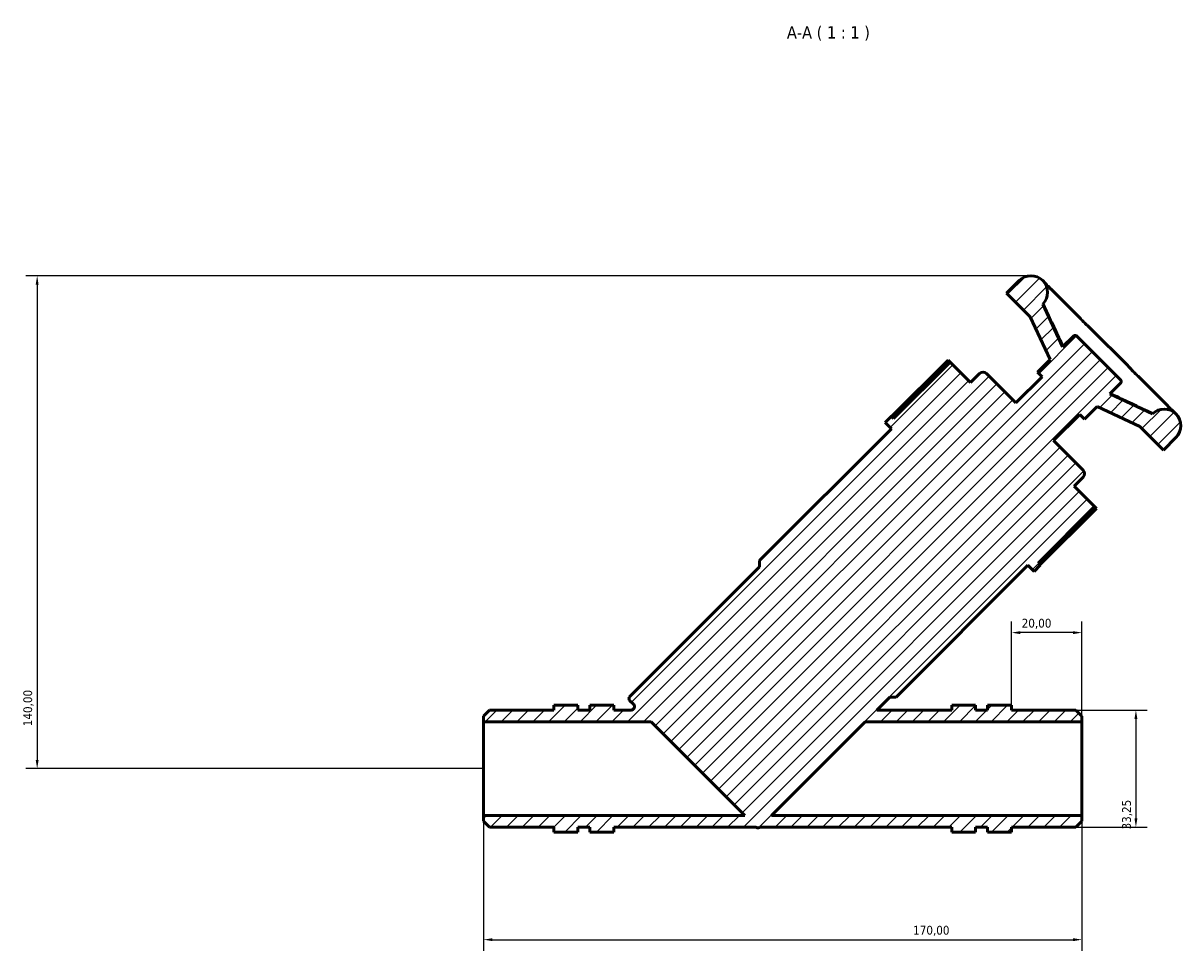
# Model space of a CAD drawing. Header units: millimetres. Extents: x 0 to 908, y 0 to 1069.
# Tile 7 of 7: x 240 to 569, y 805 to 1069. Entities that reach past the tile are written whole.
import ezdxf

# ---------------------------------------------------------------- set-up
doc = ezdxf.new("R2010")
doc.units = ezdxf.units.MM
for name, color, linetype, lineweight in [('Dimension (ISO)', 7, 'Continuous', 25), ('Hatch (ISO)', 7, 'Continuous', 18), ('Symbol (ISO)', 7, 'Continuous', 25), ('Visible (ISO)', 7, 'Continuous', 50)]:
    doc.layers.add(name, color=color, linetype=linetype, lineweight=lineweight)
doc.styles.add('Label Text (ISO)', font='tahoma.ttf')
doc.styles.add('Note Text (ISO)', font='tahoma.ttf')
doc.dimstyles.new('Default (ISO)', dxfattribs={"dimtxt": 2.5, "dimasz": 2.5, "dimexe": 3.175, "dimexo": 0, "dimgap": 0.762, "dimtad": 1, "dimrnd": 1e-08, "dimzin": 0, "dimtxsty": 'Note Text (ISO)', "dimcen": 0.09, "dimdle": 10, "dimclrd": 256, "dimclre": 256, "dimclrt": 232, "dimazin": 0, "dimtfac": 1.40208, "dimtmove": 0, "dimatfit": 3, "dimfxl": 1, "dimtolj": 1, "dimtzin": 0, "dimlwd": -1, "dimlwe": -1, "dimarcsym": 0})

# ---------------------------------------------------------------- blocks, each defined once
blk = doc.blocks.new('*D7')
at = {"layer": 'Defpoints', "color": 0, "transparency": 16777216}
for p in [(539.5, 873.43), (539.5, 840.18), (556.54, 840.18)]:
    blk.add_point(p, dxfattribs=at)
at = {"layer": 'Dimension (ISO)', "transparency": 16777216}
for p, q in [((539.5, 873.43), (559.72, 873.43)), ((556.54, 870.93), (556.54, 842.68)), ((539.5, 840.18), (559.72, 840.18))]:
    blk.add_line(p, q, dxfattribs=at)
for points in [[(556.13, 870.93), (556.96, 870.93), (556.54, 873.43)], [(556.13, 842.68), (556.96, 842.68), (556.54, 840.18)]]:
    blk.add_solid(points, dxfattribs=at)
at = {"layer": 'Dimension (ISO)', "color": 232, "true_color": 0xca0064, "transparency": 16777216, "insert": (552.61, 839.52), "char_height": 2.5, "attachment_point": 1, "rotation": 90, "style": 'Note Text (ISO)'}
blk.add_mtext('\\A1;33,25', dxfattribs=at)
blk = doc.blocks.new('*D8')
at = {"layer": 'Defpoints', "color": 0, "transparency": 16777216}
for p in [(521.2, 895.44), (521.2, 874.8), (541.2, 870.1)]:
    blk.add_point(p, dxfattribs=at)
at = {"layer": 'Dimension (ISO)', "transparency": 16777216}
for p, q in [((521.2, 874.8), (521.2, 898.61)), ((541.2, 870.1), (541.2, 898.61)), ((538.7, 895.44), (523.7, 895.44))]:
    blk.add_line(p, q, dxfattribs=at)
for points in [[(523.7, 895.85), (523.7, 895.02), (521.2, 895.44)], [(538.7, 895.85), (538.7, 895.02), (541.2, 895.44)]]:
    blk.add_solid(points, dxfattribs=at)
at = {"layer": 'Dimension (ISO)', "color": 232, "true_color": 0xca0064, "transparency": 16777216, "insert": (524.09, 899.37), "char_height": 2.5, "attachment_point": 1, "style": 'Note Text (ISO)'}
blk.add_mtext('\\A1;20,00', dxfattribs=at)
blk = doc.blocks.new('*D9')
at = {"layer": 'Defpoints', "color": 0, "transparency": 16777216}
for p in [(526.71, 996.8), (244.39, 856.8), (371.2, 856.8)]:
    blk.add_point(p, dxfattribs=at)
at = {"layer": 'Dimension (ISO)', "transparency": 16777216}
for p, q in [((526.71, 996.8), (241.21, 996.8)), ((244.39, 994.3), (244.39, 859.3)), ((371.2, 856.8), (241.21, 856.8))]:
    blk.add_line(p, q, dxfattribs=at)
for points in [[(243.97, 994.3), (244.8, 994.3), (244.39, 996.8)], [(243.97, 859.3), (244.8, 859.3), (244.39, 856.8)]]:
    blk.add_solid(points, dxfattribs=at)
at = {"layer": 'Dimension (ISO)', "color": 232, "true_color": 0xca0064, "transparency": 16777216, "insert": (240.45, 868.85), "char_height": 2.5, "attachment_point": 1, "rotation": 90, "style": 'Note Text (ISO)'}
blk.add_mtext('\\A1;140,00', dxfattribs=at)
blk = doc.blocks.new('*D10')
at = {"layer": 'Defpoints', "color": 0, "transparency": 16777216}
for p in [(371.2, 843.5), (541.2, 843.5), (541.2, 808.22)]:
    blk.add_point(p, dxfattribs=at)
at = {"layer": 'Dimension (ISO)', "transparency": 16777216}
for p, q in [((371.2, 843.5), (371.2, 805.05)), ((541.2, 843.5), (541.2, 805.05)), ((373.7, 808.22), (538.7, 808.22))]:
    blk.add_line(p, q, dxfattribs=at)
for points in [[(373.7, 808.64), (373.7, 807.81), (371.2, 808.22)], [(538.7, 808.64), (538.7, 807.81), (541.2, 808.22)]]:
    blk.add_solid(points, dxfattribs=at)
at = {"layer": 'Dimension (ISO)', "color": 232, "true_color": 0xca0064, "transparency": 16777216, "insert": (493.25, 812.16), "char_height": 2.5, "attachment_point": 1, "style": 'Note Text (ISO)'}
blk.add_mtext('\\A1;170,00', dxfattribs=at)

msp = doc.modelspace()

# ---------------------------------------------------------------- hatches: boundary and pattern name
at = {"layer": 'Hatch (ISO)'}
h = msp.add_hatch(dxfattribs=at)
h.set_pattern_fill('ANSI31', color=256, scale=25.4, style=0)
h.set_pattern_definition([(45, (0, 0), (-2.245064, 2.245064), [])])
edge = h.paths.add_edge_path()
edge.add_line((372.901, 873.427), (371.201, 871.727))
edge.add_line((371.201, 871.727), (371.201, 870.102))
edge.add_line((371.201, 870.102), (418.802, 870.102))
edge.add_line((418.802, 870.102), (445.401, 843.503))
edge.add_line((445.401, 843.503), (371.201, 843.503))
edge.add_line((371.201, 843.503), (371.201, 841.878))
edge.add_line((371.201, 841.878), (372.901, 840.178))
edge.add_line((372.901, 840.178), (391.201, 840.178))
edge.add_line((391.201, 840.178), (391.201, 838.802))
edge.add_line((391.201, 838.802), (398.001, 838.802))
edge.add_line((398.001, 838.802), (398.001, 840.178))
edge.add_line((398.001, 840.178), (401.401, 840.178))
edge.add_line((401.401, 840.178), (401.401, 838.802))
edge.add_line((401.401, 838.802), (408.201, 838.802))
edge.add_line((408.201, 838.802), (408.201, 840.178))
edge.add_line((408.201, 840.178), (448.312, 840.178))
edge.add_ellipse((448.312, 839.178), major_axis=(0, 1), ratio=1, start_angle=330.68898, end_angle=360, ccw=False)
edge.add_spline(control_points=[(448.801, 840.05), (448.854, 840.02), (448.91, 839.997), (449.027, 839.967), (449.088, 839.96), (449.239, 839.961), (449.33, 839.979), (449.498, 840.049), (449.574, 840.101), (449.639, 840.165)], knot_values=[-0.0910103, -0.0910103, -0.0910103, -0.0910103, -0.0728503, -0.0728503, -0.0546902, -0.0546902, -0.0273451, -0.0273451, 0, 0, 0, 0], degree=3, periodic=0)
edge.add_line((449.639, 840.165), (449.651, 840.178))
edge.add_line((449.651, 840.178), (504.201, 840.178))
edge.add_line((504.201, 840.178), (504.201, 838.802))
edge.add_line((504.201, 838.802), (511.001, 838.802))
edge.add_line((511.001, 838.802), (511.001, 840.178))
edge.add_line((511.001, 840.178), (514.401, 840.178))
edge.add_line((514.401, 840.178), (514.401, 838.802))
edge.add_line((514.401, 838.802), (521.201, 838.802))
edge.add_line((521.201, 838.802), (521.201, 840.178))
edge.add_line((521.201, 840.178), (539.501, 840.178))
edge.add_line((539.501, 840.178), (541.201, 841.878))
edge.add_line((541.201, 841.878), (541.201, 843.503))
edge.add_line((541.201, 843.503), (452.976, 843.503))
edge.add_line((452.976, 843.503), (479.575, 870.102))
edge.add_line((479.575, 870.102), (541.201, 870.102))
edge.add_line((541.201, 870.102), (541.201, 871.727))
edge.add_line((541.201, 871.727), (539.501, 873.427))
edge.add_line((539.501, 873.427), (521.201, 873.427))
edge.add_line((521.201, 873.427), (521.201, 874.802))
edge.add_line((521.201, 874.802), (514.401, 874.802))
edge.add_line((514.401, 874.802), (514.401, 873.427))
edge.add_line((514.401, 873.427), (511.001, 873.427))
edge.add_line((511.001, 873.427), (511.001, 874.802))
edge.add_line((511.001, 874.802), (504.201, 874.802))
edge.add_line((504.201, 874.802), (504.201, 873.427))
edge.add_line((504.201, 873.427), (482.9, 873.427))
edge.add_line((482.9, 873.427), (486.609, 877.135))
edge.add_line((486.609, 877.135), (488.391, 877.135))
edge.add_line((488.391, 877.135), (525.811, 914.555))
edge.add_line((525.811, 914.555), (527.593, 912.773))
edge.add_line((527.593, 912.773), (529.374, 914.555))
edge.add_line((529.374, 914.555), (528.74, 915.19))
edge.add_line((528.74, 915.19), (544.777, 931.227))
edge.add_line((544.777, 931.227), (538.952, 937.052))
edge.add_line((538.952, 937.052), (541.526, 939.626))
edge.add_ellipse((540.536, 940.616), major_axis=(0.99, -0.99), ratio=1, start_angle=0, end_angle=90)
edge.add_line((541.526, 941.605), (533.161, 949.971))
edge.add_line((533.161, 949.971), (540.619, 957.428))
edge.add_line((540.619, 957.428), (541.955, 956.092))
edge.add_line((541.955, 956.092), (545.519, 959.656))
edge.add_line((545.519, 959.656), (557.671, 953.989))
edge.add_line((557.671, 953.989), (564.353, 947.307))
edge.add_line((564.353, 947.307), (567.917, 950.871))
edge.add_ellipse((564.576, 954.212), major_axis=(3.341, -3.341), ratio=1, start_angle=0, end_angle=180)
edge.add_line((561.235, 957.553), (549.083, 963.219))
edge.add_line((549.083, 963.219), (552.152, 966.288))
edge.add_ellipse((551.657, 966.783), major_axis=(0.495, -0.495), ratio=1, start_angle=0, end_angle=90)
edge.add_line((552.152, 967.278), (539.777, 979.653))
edge.add_ellipse((539.282, 979.158), major_axis=(0.495, 0.495), ratio=1, start_angle=0, end_angle=90)
edge.add_line((538.787, 979.653), (535.718, 976.584))
edge.add_line((535.718, 976.584), (530.052, 988.736))
edge.add_ellipse((526.711, 992.077), major_axis=(3.341, -3.341), ratio=1, start_angle=0, end_angle=180)
edge.add_line((523.37, 995.418), (519.806, 991.854))
edge.add_line((519.806, 991.854), (526.488, 985.172))
edge.add_line((526.488, 985.172), (532.155, 973.02))
edge.add_line((532.155, 973.02), (528.591, 969.456))
edge.add_line((528.591, 969.456), (529.927, 968.12))
edge.add_line((529.927, 968.12), (522.47, 960.662))
edge.add_line((522.47, 960.662), (514.104, 969.027))
edge.add_ellipse((513.115, 968.037), major_axis=(0.99, 0.99), ratio=1, start_angle=0, end_angle=90)
edge.add_line((512.125, 969.027), (509.551, 966.453))
edge.add_line((509.551, 966.453), (503.726, 972.278))
edge.add_line((503.726, 972.278), (487.689, 956.241))
edge.add_line((487.689, 956.241), (487.054, 956.875))
edge.add_line((487.054, 956.875), (485.272, 955.094))
edge.add_line((485.272, 955.094), (487.054, 953.312))
edge.add_line((487.054, 953.312), (449.634, 915.892))
edge.add_line((449.634, 915.892), (449.634, 914.11))
edge.add_line((449.634, 914.11), (412.709, 877.185))
edge.add_ellipse((413.204, 876.69), major_axis=(-0.495, 0.495), ratio=1, start_angle=0, end_angle=90)
edge.add_line((412.709, 876.195), (413.77, 875.134))
edge.add_spline(control_points=[(413.77, 875.134), (413.818, 875.086), (413.861, 875.033), (413.936, 874.918), (413.967, 874.858), (414.04, 874.673), (414.064, 874.544), (414.061, 874.283), (414.034, 874.155), (413.932, 873.915), (413.858, 873.806), (413.672, 873.624), (413.563, 873.551), (413.322, 873.452), (413.193, 873.427), (413.063, 873.427)], knot_values=[-0.2362681, -0.2362681, -0.2362681, -0.2362681, -0.2157952, -0.2157952, -0.1953222, -0.1953222, -0.1562578, -0.1562578, -0.1171933, -0.1171933, -0.0781289, -0.0781289, -0.0390644, -0.0390644, 0, 0, 0, 0], degree=3, periodic=0)
edge.add_line((413.063, 873.427), (408.201, 873.427))
edge.add_line((408.201, 873.427), (408.201, 874.802))
edge.add_line((408.201, 874.802), (401.401, 874.802))
edge.add_line((401.401, 874.802), (401.401, 873.427))
edge.add_line((401.401, 873.427), (398.001, 873.427))
edge.add_line((398.001, 873.427), (398.001, 874.802))
edge.add_line((398.001, 874.802), (391.201, 874.802))
edge.add_line((391.201, 874.802), (391.201, 873.427))
edge.add_line((391.201, 873.427), (372.901, 873.427))

# ---------------------------------------------------------------- linework, layer by layer
at = {"layer": 'Visible (ISO)'}
for p, q in [((523.37, 995.418), (519.806, 991.854)), ((530.73, 994.74), (530.052, 995.418)), ((519.806, 991.854), (526.488, 985.172)), ((539.628, 985.842), (532.525, 992.945)), ((535.718, 976.584), (530.052, 988.736)), ((530.245, 988.543), (530.052, 988.736)), ((526.488, 985.172), (532.155, 973.02)), ((554.007, 971.463), (543.962, 981.508)), ((538.787, 979.653), (535.718, 976.584)), ((552.152, 967.278), (539.777, 979.653)), ((487.147, 956.783), (503.184, 972.82)), ((503.726, 972.278), (487.689, 956.241)), ((503.184, 972.82), (503.726, 972.278)), ((509.551, 966.453), (503.726, 972.278)), ((532.155, 973.02), (528.591, 969.456)), ((512.125, 969.027), (509.551, 966.453)), ((522.47, 960.662), (514.104, 969.027)), ((529.927, 968.12), (522.47, 960.662)), ((528.591, 969.456), (529.927, 968.12)), ((565.444, 960.026), (558.341, 967.129)), ((549.083, 963.219), (552.152, 966.288)), ((561.235, 957.553), (549.083, 963.219)), ((533.161, 949.971), (540.619, 957.428)), ((540.619, 957.428), (541.955, 956.092)), ((541.955, 956.092), (545.519, 959.656)), ((545.519, 959.656), (557.671, 953.989)), ((561.235, 957.553), (561.042, 957.746)), ((567.917, 957.553), (567.239, 958.231)), ((487.054, 956.875), (485.272, 955.094)), ((485.272, 955.094), (487.054, 953.312)), ((487.689, 956.241), (487.054, 956.875)), ((557.671, 953.989), (564.353, 947.307)), ((487.054, 953.312), (449.634, 915.892)), ((564.353, 947.307), (567.917, 950.871)), ((541.526, 941.605), (533.161, 949.971)), ((538.952, 937.052), (541.526, 939.626)), ((544.777, 931.227), (538.952, 937.052)), ((528.74, 915.19), (544.777, 931.227)), ((544.777, 931.227), (545.319, 930.685)), ((545.319, 930.685), (529.282, 914.648)), ((449.634, 915.892), (449.634, 914.11)), ((488.391, 877.135), (525.811, 914.555)), ((525.811, 914.555), (527.593, 912.773)), ((527.593, 912.773), (529.374, 914.555)), ((529.374, 914.555), (528.74, 915.19)), ((449.634, 914.11), (412.709, 877.185)), ((412.709, 876.195), (413.77, 875.134)), ((482.9, 873.427), (486.609, 877.135)), ((486.609, 877.135), (488.391, 877.135)), ((372.901, 873.427), (371.201, 871.727)), ((371.201, 871.727), (371.201, 870.102)), ((391.201, 873.427), (372.901, 873.427)), ((391.201, 874.802), (391.201, 874.841)), ((391.201, 874.841), (398.001, 874.841)), ((398.001, 874.802), (391.201, 874.802)), ((391.201, 874.802), (391.201, 873.427)), ((398.001, 874.802), (398.001, 874.841)), ((398.001, 873.427), (398.001, 874.802)), ((401.401, 873.427), (398.001, 873.427)), ((401.401, 874.841), (408.201, 874.841)), ((401.401, 874.841), (401.401, 874.802)), ((408.201, 874.802), (401.401, 874.802)), ((401.401, 874.802), (401.401, 873.427)), ((408.201, 874.841), (408.201, 874.802)), ((408.201, 873.427), (408.201, 874.802)), ((413.063, 873.427), (408.201, 873.427)), ((504.201, 873.427), (482.9, 873.427)), ((511.001, 874.841), (504.201, 874.841)), ((504.201, 874.841), (504.201, 874.802)), ((511.001, 874.802), (504.201, 874.802)), ((504.201, 874.802), (504.201, 873.427)), ((511.001, 874.802), (511.001, 874.841)), ((511.001, 873.427), (511.001, 874.802)), ((514.401, 873.427), (511.001, 873.427)), ((514.401, 874.841), (514.401, 874.802)), ((521.201, 874.841), (514.401, 874.841)), ((521.201, 874.802), (514.401, 874.802)), ((514.401, 874.802), (514.401, 873.427)), ((521.201, 874.802), (521.201, 874.841)), ((521.201, 873.427), (521.201, 874.802)), ((539.501, 873.427), (521.201, 873.427)), ((541.201, 871.727), (539.501, 873.427)), ((541.201, 870.102), (541.201, 871.727)), ((371.201, 870.102), (418.802, 870.102)), ((371.201, 843.503), (371.201, 870.102)), ((418.802, 870.102), (445.401, 843.503)), ((452.976, 843.503), (479.575, 870.102)), ((479.575, 870.102), (541.201, 870.102)), ((541.201, 843.503), (541.201, 870.102)), ((445.401, 843.503), (371.201, 843.503)), ((371.201, 843.503), (371.201, 841.878)), ((541.201, 843.503), (452.976, 843.503)), ((541.201, 841.878), (541.201, 843.503)), ((371.201, 841.878), (372.901, 840.178)), ((372.901, 840.178), (391.201, 840.178)), ((391.201, 840.178), (391.201, 838.802)), ((391.201, 838.802), (398.001, 838.802)), ((398.001, 838.802), (398.001, 840.178)), ((398.001, 840.178), (401.401, 840.178)), ((401.401, 840.178), (401.401, 838.802)), ((401.401, 838.802), (408.201, 838.802)), ((408.201, 838.802), (408.201, 840.178)), ((408.201, 840.178), (448.312, 840.178)), ((449.639, 840.165), (449.651, 840.178)), ((449.651, 840.178), (504.201, 840.178)), ((504.201, 840.178), (504.201, 838.802)), ((504.201, 838.802), (511.001, 838.802)), ((511.001, 838.802), (511.001, 840.178)), ((511.001, 840.178), (514.401, 840.178)), ((514.401, 840.178), (514.401, 838.802)), ((514.401, 838.802), (521.201, 838.802)), ((521.201, 838.802), (521.201, 840.178)), ((521.201, 840.178), (539.501, 840.178)), ((539.501, 840.178), (541.201, 841.878))]:
    msp.add_line(p, q, dxfattribs=at)
for centre, radius, start, end in [((526.711, 992.077), 4.725, 315, 135), ((539.282, 979.158), 0.7, 45, 135), ((513.115, 968.037), 1.4, 45, 135), ((551.657, 966.783), 0.7, 315, 45), ((564.576, 954.212), 4.725, 315, 135), ((540.536, 940.616), 1.4, 315, 45), ((413.204, 876.69), 0.7, 135, 225), ((448.312, 839.178), 1, 60.68898, 90)]:
    msp.add_arc(centre, radius, start, end, dxfattribs=at)
for points, knots in [([(532.525, 992.945), (532.477, 992.993), (532.444, 993.018), (532.341, 993.1), (532.285, 993.139), (532.136, 993.26), (532.048, 993.338), (531.838, 993.543), (531.717, 993.672), (531.437, 993.98), (531.279, 994.159), (530.984, 994.479), (530.863, 994.607), (530.73, 994.74)], [0.80610907, 0.80610907, 0.80610907, 0.80610907, 0.85811632, 0.85811632, 0.99278909, 0.99278909, 1.12746185, 1.12746185, 1.26213461, 1.26213461, 1.39680737, 1.39680737, 1.47947288, 1.47947288, 1.47947288, 1.47947288]), ([(535.876, 976.742), (535.577, 977.353), (535.279, 977.965), (534.584, 979.405), (534.186, 980.233), (533.394, 981.891), (532.999, 982.721), (532.211, 984.382), (531.818, 985.213), (531.033, 986.875), (530.64, 987.706), (530.249, 988.538)], [0.4956307, 0.4956307, 0.4956307, 0.4956307, 0.7002905, 0.7002905, 0.9761404, 0.9761404, 1.2519904, 1.2519904, 1.5278403, 1.5278403, 1.8036903, 1.8036903, 1.8036903, 1.8036903]), ([(543.962, 981.508), (543.705, 981.765), (543.435, 982.017), (542.883, 982.534), (542.6, 982.799), (542.03, 983.351), (541.742, 983.639), (541.16, 984.239), (540.866, 984.551), (540.263, 985.19), (539.953, 985.517), (539.628, 985.842)], [0.80610327, 0.80610327, 0.80610327, 0.80610327, 0.94077367, 0.94077367, 1.07544407, 1.07544407, 1.21011447, 1.21011447, 1.34478487, 1.34478487, 1.47945527, 1.47945527, 1.47945527, 1.47945527]), ([(558.341, 967.129), (558.016, 967.454), (557.689, 967.764), (557.05, 968.367), (556.738, 968.661), (556.138, 969.243), (555.85, 969.531), (555.298, 970.101), (555.033, 970.383), (554.516, 970.936), (554.264, 971.206), (554.007, 971.463)], [0.80610327, 0.80610327, 0.80610327, 0.80610327, 0.94077367, 0.94077367, 1.07544407, 1.07544407, 1.21011447, 1.21011447, 1.34478487, 1.34478487, 1.47945527, 1.47945527, 1.47945527, 1.47945527]), ([(561.037, 957.75), (560.205, 958.141), (559.374, 958.534), (557.712, 959.319), (556.881, 959.712), (555.22, 960.5), (554.39, 960.895), (552.732, 961.687), (551.904, 962.085), (550.464, 962.78), (549.852, 963.078), (549.241, 963.377)], [0.3561436, 0.3561436, 0.3561436, 0.3561436, 0.6319935, 0.6319935, 0.9078435, 0.9078435, 1.1836935, 1.1836935, 1.4595434, 1.4595434, 1.6642032, 1.6642032, 1.6642032, 1.6642032]), ([(567.239, 958.231), (567.023, 958.447), (566.818, 958.633), (566.453, 958.963), (566.292, 959.106), (566.023, 959.358), (565.916, 959.466), (565.747, 959.651), (565.686, 959.726), (565.583, 959.859), (565.569, 959.901), (565.444, 960.026)], [0.8061091, 0.8061091, 0.8061091, 0.8061091, 0.94078189, 0.94078189, 1.07545467, 1.07545467, 1.21012745, 1.21012745, 1.34480024, 1.34480024, 1.47947302, 1.47947302, 1.47947302, 1.47947302]), ([(413.77, 875.134), (413.818, 875.086), (413.861, 875.033), (413.936, 874.918), (413.967, 874.858), (414.04, 874.673), (414.064, 874.544), (414.061, 874.283), (414.034, 874.155), (413.932, 873.915), (413.858, 873.806), (413.672, 873.624), (413.563, 873.551), (413.322, 873.452), (413.193, 873.427), (413.063, 873.427)], [-0.23626814, -0.23626814, -0.23626814, -0.23626814, -0.21579519, -0.21579519, -0.19532224, -0.19532224, -0.15625779, -0.15625779, -0.11719334, -0.11719334, -0.07812889, -0.07812889, -0.03906445, -0.03906445, 0, 0, 0, 0]), ([(448.801, 840.05), (448.854, 840.02), (448.91, 839.997), (449.027, 839.967), (449.088, 839.96), (449.239, 839.961), (449.33, 839.979), (449.498, 840.049), (449.574, 840.101), (449.639, 840.165)], [-0.091010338, -0.091010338, -0.091010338, -0.091010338, -0.072850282, -0.072850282, -0.054690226, -0.054690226, -0.027345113, -0.027345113, 0, 0, 0, 0])]:
    msp.add_open_spline(points, degree=3, knots=knots, dxfattribs=at)
for points in [[(530.245, 988.543), (530.247, 988.541), (530.248, 988.54), (530.249, 988.538)], [(561.037, 957.75), (561.039, 957.749), (561.04, 957.748), (561.042, 957.746)]]:
    msp.add_open_spline(points, degree=3, dxfattribs=at)

# ---------------------------------------------------------------- texts
at = {"layer": 'Symbol (ISO)', "insert": (457.389, 1063.552), "char_height": 3.5, "attachment_point": 7, "style": 'Label Text (ISO)'}
msp.add_mtext('A-A ( 1 : 1 )', dxfattribs=at)

# ---------------------------------------------------------------- dimensions: what is measured, and where the dimension line sits
at = {"layer": 'Dimension (ISO)'}
for base, p1, p2, angle, picture, middle in [((244.386, 856.802), (526.711, 996.802), (371.201, 856.802), 90, '*D9', (244.386, 873.802)), ((521.201, 895.436), (541.201, 870.102), (521.201, 874.802), 180, '*D8', (528.201, 895.436)), ((556.545, 840.178), (539.501, 873.427), (539.501, 840.178), 90, '*D7', (556.545, 843.62)), ((541.201, 808.224), (371.201, 843.503), (541.201, 843.503), 180, '*D10', (498.201, 808.224))]:
    dim = msp.add_linear_dim(base=base, p1=p1, p2=p2, angle=angle, dimstyle='Default (ISO)', override={"dimdec": 2, "dimtp": 0, "dimtm": 0, "dimtdec": 2, "dimtofl": 0, "dimatfit": 1}, dxfattribs=at)
    dim.commit()
    dim.dimension.update_dxf_attribs({"geometry": picture, "text_midpoint": middle, "dimtype": 160})

doc.saveas('drawing.dxf')
